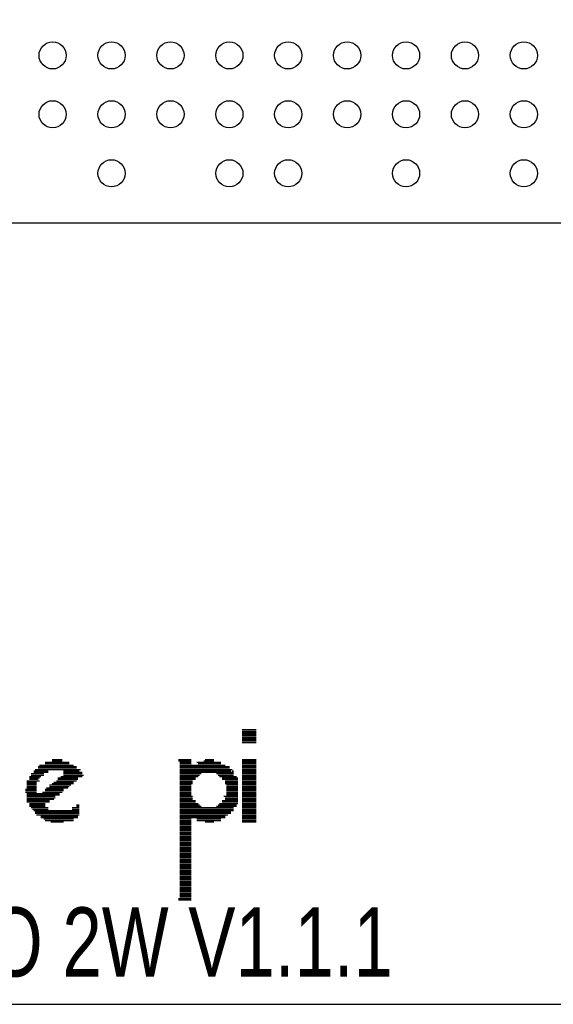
# Model space of a CAD drawing. Extents: x -53.1 to 28.6, y -15.5 to 32.9.
# Tile 6 of 10: x -15.4 to -9.5, y -3.9 to 6.9. Entities that reach past the tile are written whole.
import ezdxf

# ---------------------------------------------------------------- set-up
doc = ezdxf.new("R2010")
doc.units = 0
for name, color, linetype in [('BG_OUTLINE', 254, 'CONTINUOUS'), ('BG_SILKSCREEN_TOP', 3, 'CONTINUOUS'), ('PG_SILKSCREEN_TOP', 6, 'CONTINUOUS'), ('PIN_TOP', 80, 'CONTINUOUS')]:
    doc.layers.add(name, color=color, linetype=linetype)

msp = doc.modelspace()

# ---------------------------------------------------------------- linework, layer by layer
at = {"layer": 'BG_OUTLINE'}
msp.add_lwpolyline([(-42.343832, -3.940302), (18.592292, -3.940302, 0.414214), (20.624292, -1.908302), (20.624292, 24.027638, 0.414214), (18.592292, 26.059638), (-42.343832, 26.059638, 0.414214), (-44.375832, 24.027638), (-44.375832, -1.908302, 0.414214), (-42.343832, -3.940302)], format="xyb", dxfattribs=at)
at = {"layer": 'BG_SILKSCREEN_TOP'}
for points in [[(-12.957048, -0.91186), (-12.800584, -0.91186)], [(-12.957048, -0.927608), (-12.800584, -0.927608)], [(-12.957048, -0.943102), (-12.800584, -0.943102)], [(-12.957048, -0.958596), (-12.800584, -0.958596)], [(-12.957048, -0.974344), (-12.800584, -0.974344)], [(-12.957048, -0.989838), (-12.800584, -0.989838)], [(-12.957048, -1.005586), (-12.800584, -1.005586)], [(-12.957048, -1.021334), (-12.800584, -1.021334)], [(-12.957048, -1.036828), (-12.800584, -1.036828)], [(-12.957048, -1.052576), (-12.800584, -1.052576)], [(-15.193264, -1.302766), (-14.817852, -1.302766)], [(-15.130526, -1.27127), (-14.864588, -1.27127)], [(-15.130526, -1.286764), (-14.864588, -1.286764)], [(-15.052294, -1.240028), (-14.94282, -1.240028)], [(-15.052294, -1.255776), (-14.94282, -1.255776)], [(-13.660628, -1.240028), (-13.519912, -1.240028)], [(-13.660628, -1.255776), (-13.519912, -1.255776)], [(-13.645134, -1.27127), (-13.519912, -1.27127)], [(-13.645134, -1.286764), (-13.519912, -1.286764)], [(-13.645134, -1.302766), (-13.144754, -1.302766)], [(-13.457428, -1.27127), (-13.19149, -1.27127)], [(-13.441934, -1.286764), (-13.19149, -1.286764)], [(-13.379196, -1.255776), (-13.269722, -1.255776)], [(-13.363702, -1.240028), (-13.269722, -1.240028)], [(-12.957048, -1.240028), (-12.800584, -1.240028)], [(-12.957048, -1.255776), (-12.800584, -1.255776)], [(-12.957048, -1.27127), (-12.800584, -1.27127)], [(-12.957048, -1.286764), (-12.800584, -1.286764)], [(-12.957048, -1.302766), (-12.800584, -1.302766)], [(-15.28699, -1.396492), (-15.146274, -1.396492)], [(-15.255494, -1.364996), (-15.099284, -1.364996)], [(-15.255494, -1.380744), (-15.099284, -1.380744)], [(-15.24, -1.349502), (-14.73962, -1.349502)], [(-15.208758, -1.31826), (-14.786356, -1.31826)], [(-15.208758, -1.334008), (-14.786356, -1.334008)], [(-14.927326, -1.364996), (-14.755368, -1.364996)], [(-14.927326, -1.380744), (-14.724126, -1.380744)], [(-14.927326, -1.396492), (-14.724126, -1.396492)], [(-13.645134, -1.31826), (-13.097764, -1.31826)], [(-13.645134, -1.334008), (-13.097764, -1.334008)], [(-13.645134, -1.349502), (-13.066522, -1.349502)], [(-13.645134, -1.364996), (-13.082016, -1.364996)], [(-13.645134, -1.380744), (-13.051028, -1.380744)], [(-13.645134, -1.396492), (-13.410438, -1.396492)], [(-13.23848, -1.396492), (-13.051028, -1.396492)], [(-13.066522, -1.364996), (-13.051028, -1.364996)], [(-12.957048, -1.31826), (-12.800584, -1.31826)], [(-12.957048, -1.334008), (-12.800584, -1.334008)], [(-12.957048, -1.349502), (-12.800584, -1.349502)], [(-12.957048, -1.364996), (-12.800584, -1.364996)], [(-12.957048, -1.380744), (-12.800584, -1.380744)], [(-12.957048, -1.396492), (-12.800584, -1.396492)], [(-15.333726, -1.47447), (-15.193264, -1.47447)], [(-15.333726, -1.490218), (-15.224506, -1.490218)], [(-15.333726, -1.505966), (-15.224506, -1.505966)], [(-15.302738, -1.427734), (-15.177262, -1.427734)], [(-15.302738, -1.443228), (-15.193264, -1.443228)], [(-15.302738, -1.458976), (-15.208758, -1.458976)], [(-15.28699, -1.41224), (-15.146274, -1.41224)], [(-15.052294, -1.505966), (-14.817852, -1.505966)], [(-15.0368, -1.490218), (-14.817852, -1.490218)], [(-15.005558, -1.47447), (-14.786356, -1.47447)], [(-14.98981, -1.443228), (-14.770862, -1.443228)], [(-14.98981, -1.458976), (-14.770862, -1.458976)], [(-14.958568, -1.427734), (-14.724126, -1.427734)], [(-14.927326, -1.41224), (-14.708378, -1.41224)], [(-13.645134, -1.41224), (-13.426186, -1.41224)], [(-13.645134, -1.427734), (-13.441934, -1.427734)], [(-13.645134, -1.443228), (-13.472922, -1.443228)], [(-13.645134, -1.458976), (-13.472922, -1.458976)], [(-13.645134, -1.47447), (-13.504164, -1.47447)], [(-13.645134, -1.490218), (-13.504164, -1.490218)], [(-13.645134, -1.505966), (-13.504164, -1.505966)], [(-13.222732, -1.41224), (-13.051028, -1.41224)], [(-13.207238, -1.427734), (-13.019532, -1.427734)], [(-13.175996, -1.443228), (-13.003784, -1.443228)], [(-13.175996, -1.458976), (-13.003784, -1.458976)], [(-13.144754, -1.47447), (-13.003784, -1.47447)], [(-13.144754, -1.490218), (-13.003784, -1.490218)], [(-13.144754, -1.505966), (-13.003784, -1.505966)], [(-12.957048, -1.41224), (-12.800584, -1.41224)], [(-12.957048, -1.427734), (-12.800584, -1.427734)], [(-12.957048, -1.443228), (-12.800584, -1.443228)], [(-12.957048, -1.458976), (-12.800584, -1.458976)], [(-12.957048, -1.47447), (-12.800584, -1.47447)], [(-12.957048, -1.490218), (-12.800584, -1.490218)], [(-12.957048, -1.505966), (-12.800584, -1.505966)], [(-15.349474, -1.56845), (-15.224506, -1.56845)], [(-15.349474, -1.583944), (-15.224506, -1.583944)], [(-15.349474, -1.599692), (-15.224506, -1.599692)], [(-15.333726, -1.52146), (-15.224506, -1.52146)], [(-15.333726, -1.537208), (-15.224506, -1.537208)], [(-15.333726, -1.552702), (-15.224506, -1.552702)], [(-15.333726, -1.61544), (-14.974062, -1.61544)], [(-15.161768, -1.599692), (-14.94282, -1.599692)], [(-15.130526, -1.56845), (-14.927326, -1.56845)], [(-15.130526, -1.583944), (-14.927326, -1.583944)], [(-15.115032, -1.552702), (-14.880336, -1.552702)], [(-15.083536, -1.52146), (-14.849094, -1.52146)], [(-15.083536, -1.537208), (-14.864588, -1.537208)], [(-13.645134, -1.52146), (-13.519912, -1.52146)], [(-13.645134, -1.537208), (-13.519912, -1.537208)], [(-13.645134, -1.552702), (-13.519912, -1.552702)], [(-13.645134, -1.56845), (-13.519912, -1.56845)], [(-13.645134, -1.583944), (-13.519912, -1.583944)], [(-13.645134, -1.599692), (-13.519912, -1.599692)], [(-13.645134, -1.61544), (-13.519912, -1.61544)], [(-13.129006, -1.52146), (-13.003784, -1.52146)], [(-13.129006, -1.537208), (-13.003784, -1.537208)], [(-13.129006, -1.552702), (-13.003784, -1.552702)], [(-13.129006, -1.56845), (-13.003784, -1.56845)], [(-13.129006, -1.583944), (-13.003784, -1.583944)], [(-13.129006, -1.599692), (-13.003784, -1.599692)], [(-13.129006, -1.61544), (-13.003784, -1.61544)], [(-12.957048, -1.52146), (-12.800584, -1.52146)], [(-12.957048, -1.537208), (-12.800584, -1.537208)], [(-12.957048, -1.552702), (-12.800584, -1.552702)], [(-12.957048, -1.56845), (-12.800584, -1.56845)], [(-12.957048, -1.583944), (-12.800584, -1.583944)], [(-12.957048, -1.599692), (-12.800584, -1.599692)], [(-12.957048, -1.61544), (-12.800584, -1.61544)], [(-15.333726, -1.630934), (-14.974062, -1.630934)], [(-15.333726, -1.646682), (-15.021052, -1.646682)], [(-15.333726, -1.662176), (-15.021052, -1.662176)], [(-15.333726, -1.67767), (-15.0368, -1.67767)], [(-15.333726, -1.693672), (-15.083536, -1.693672)], [(-15.333726, -1.709166), (-15.083536, -1.709166)], [(-15.302738, -1.724914), (-15.130526, -1.724914)], [(-13.645134, -1.630934), (-13.519912, -1.630934)], [(-13.645134, -1.646682), (-13.504164, -1.646682)], [(-13.645134, -1.662176), (-13.504164, -1.662176)], [(-13.645134, -1.67767), (-13.504164, -1.67767)], [(-13.645134, -1.693672), (-13.472922, -1.693672)], [(-13.645134, -1.709166), (-13.472922, -1.709166)], [(-13.645134, -1.724914), (-13.441934, -1.724914)], [(-13.207238, -1.724914), (-13.003784, -1.724914)], [(-13.175996, -1.693672), (-13.003784, -1.693672)], [(-13.175996, -1.709166), (-13.003784, -1.709166)], [(-13.160248, -1.646682), (-13.003784, -1.646682)], [(-13.144754, -1.662176), (-13.003784, -1.662176)], [(-13.144754, -1.67767), (-13.003784, -1.67767)], [(-13.129006, -1.630934), (-13.003784, -1.630934)], [(-12.957048, -1.630934), (-12.800584, -1.630934)], [(-12.957048, -1.646682), (-12.800584, -1.646682)], [(-12.957048, -1.662176), (-12.800584, -1.662176)], [(-12.957048, -1.67767), (-12.800584, -1.67767)], [(-12.957048, -1.693672), (-12.800584, -1.693672)], [(-12.957048, -1.709166), (-12.800584, -1.709166)], [(-12.957048, -1.724914), (-12.800584, -1.724914)], [(-15.302738, -1.740408), (-15.130526, -1.740408)], [(-15.302738, -1.755902), (-15.130526, -1.755902)], [(-15.28699, -1.77165), (-15.099284, -1.77165)], [(-15.271242, -1.787398), (-15.099284, -1.787398)], [(-15.255494, -1.803146), (-14.755368, -1.803146)], [(-15.24, -1.81864), (-14.755368, -1.81864)], [(-15.24, -1.834134), (-14.755368, -1.834134)], [(-14.8336, -1.77165), (-14.755368, -1.77165)], [(-14.8336, -1.787398), (-14.755368, -1.787398)], [(-14.786356, -1.740408), (-14.755368, -1.740408)], [(-14.786356, -1.755902), (-14.755368, -1.755902)], [(-13.645134, -1.740408), (-13.426186, -1.740408)], [(-13.645134, -1.755902), (-13.410438, -1.755902)], [(-13.645134, -1.77165), (-13.051028, -1.77165)], [(-13.645134, -1.787398), (-13.051028, -1.787398)], [(-13.645134, -1.803146), (-13.051028, -1.803146)], [(-13.645134, -1.81864), (-13.082016, -1.81864)], [(-13.645134, -1.834134), (-13.082016, -1.834134)], [(-13.23848, -1.755902), (-13.019532, -1.755902)], [(-13.222732, -1.740408), (-13.019532, -1.740408)], [(-12.957048, -1.740408), (-12.800584, -1.740408)], [(-12.957048, -1.755902), (-12.800584, -1.755902)], [(-12.957048, -1.77165), (-12.800584, -1.77165)], [(-12.957048, -1.787398), (-12.800584, -1.787398)], [(-12.957048, -1.803146), (-12.800584, -1.803146)], [(-12.957048, -1.81864), (-12.800584, -1.81864)], [(-12.957048, -1.834134), (-12.800584, -1.834134)], [(-15.224506, -1.849882), (-14.755368, -1.849882)], [(-15.177262, -1.865376), (-14.770862, -1.865376)], [(-15.177262, -1.881124), (-14.770862, -1.881124)], [(-15.146274, -1.896872), (-14.817852, -1.896872)], [(-15.130526, -1.912366), (-14.817852, -1.912366)], [(-15.068042, -1.928114), (-14.927326, -1.928114)], [(-13.645134, -1.849882), (-13.113258, -1.849882)], [(-13.645134, -1.865376), (-13.144754, -1.865376)], [(-13.645134, -1.881124), (-13.144754, -1.881124)], [(-13.645134, -1.896872), (-13.519912, -1.896872)], [(-13.645134, -1.912366), (-13.519912, -1.912366)], [(-13.645134, -1.928114), (-13.519912, -1.928114)], [(-13.645134, -1.943608), (-13.519912, -1.943608)], [(-13.457428, -1.896872), (-13.19149, -1.896872)], [(-13.457428, -1.912366), (-13.19149, -1.912366)], [(-13.363702, -1.928114), (-13.269722, -1.928114)], [(-12.957048, -1.849882), (-12.800584, -1.849882)], [(-12.957048, -1.865376), (-12.800584, -1.865376)], [(-12.957048, -1.881124), (-12.800584, -1.881124)], [(-12.957048, -1.896872), (-12.800584, -1.896872)], [(-12.957048, -1.912366), (-12.800584, -1.912366)], [(-12.957048, -1.928114), (-12.800584, -1.928114)], [(-13.645134, -1.959356), (-13.519912, -1.959356)], [(-13.645134, -1.97485), (-13.519912, -1.97485)], [(-13.645134, -1.990598), (-13.519912, -1.990598)], [(-13.645134, -2.006346), (-13.519912, -2.006346)], [(-13.645134, -2.02184), (-13.519912, -2.02184)], [(-13.645134, -2.037588), (-13.519912, -2.037588)], [(-13.645134, -2.053082), (-13.519912, -2.053082)], [(-13.645134, -2.06883), (-13.519912, -2.06883)], [(-13.645134, -2.084578), (-13.519912, -2.084578)], [(-13.645134, -2.100072), (-13.519912, -2.100072)], [(-13.645134, -2.11582), (-13.519912, -2.11582)], [(-13.645134, -2.131314), (-13.519912, -2.131314)], [(-13.645134, -2.147062), (-13.519912, -2.147062)], [(-13.645134, -2.162556), (-13.519912, -2.162556)], [(-13.645134, -2.178304), (-13.519912, -2.178304)], [(-13.645134, -2.194052), (-13.519912, -2.194052)], [(-13.645134, -2.209546), (-13.519912, -2.209546)], [(-13.645134, -2.225294), (-13.519912, -2.225294)], [(-13.645134, -2.240788), (-13.519912, -2.240788)], [(-13.645134, -2.256282), (-13.519912, -2.256282)], [(-13.645134, -2.27203), (-13.519912, -2.27203)], [(-13.645134, -2.287778), (-13.519912, -2.287778)], [(-13.645134, -2.303526), (-13.519912, -2.303526)], [(-13.645134, -2.31902), (-13.519912, -2.31902)], [(-13.645134, -2.334514), (-13.519912, -2.334514)], [(-13.645134, -2.350262), (-13.519912, -2.350262)], [(-13.645134, -2.365756), (-13.519912, -2.365756)], [(-13.645134, -2.381758), (-13.519912, -2.381758)], [(-13.645134, -2.397252), (-13.519912, -2.397252)], [(-13.645134, -2.412746), (-13.519912, -2.412746)], [(-13.645134, -2.428494), (-13.519912, -2.428494)], [(-13.645134, -2.443988), (-13.519912, -2.443988)], [(-13.645134, -2.459736), (-13.519912, -2.459736)], [(-13.645134, -2.475484), (-13.519912, -2.475484)], [(-13.645134, -2.490978), (-13.519912, -2.490978)], [(-13.645134, -2.506726), (-13.519912, -2.506726)], [(-13.645134, -2.52222), (-13.519912, -2.52222)], [(-13.645134, -2.537968), (-13.519912, -2.537968)], [(-13.645134, -2.553462), (-13.519912, -2.553462)], [(-13.645134, -2.56921), (-13.519912, -2.56921)], [(-13.645134, -2.584958), (-13.519912, -2.584958)], [(-13.645134, -2.600452), (-13.519912, -2.600452)], [(-13.645134, -2.6162), (-13.519912, -2.6162)], [(-13.645134, -2.631694), (-13.519912, -2.631694)], [(-13.645134, -2.647188), (-13.519912, -2.647188)], [(-13.645134, -2.662936), (-13.519912, -2.662936)], [(-13.645134, -2.678684), (-13.519912, -2.678684)], [(-13.645134, -2.694432), (-13.519912, -2.694432)], [(-13.645134, -2.709926), (-13.519912, -2.709926)], [(-13.660628, -2.772664), (-13.519912, -2.772664)], [(-13.660628, -2.788158), (-13.519912, -2.788158)], [(-13.645134, -2.72542), (-13.519912, -2.72542)], [(-13.645134, -2.741168), (-13.519912, -2.741168)], [(-13.645134, -2.756662), (-13.519912, -2.756662)]]:
    msp.add_lwpolyline(points, dxfattribs=at)
at = {"layer": 'PG_SILKSCREEN_TOP'}
msp.add_lwpolyline([(-8.673338, 18.772632), (-8.673338, 4.672584), (-20.77339, 4.672584), (-20.77339, 18.772632), (-8.673338, 18.772632)], dxfattribs=at)
at = {"layer": 'PIN_TOP'}
for centre in [(-15.048484, 6.52272), (-14.398244, 6.52272), (-13.748258, 6.52272), (-13.098272, 6.52272), (-12.448286, 6.52272), (-11.7983, 6.52272), (-11.148314, 6.52272), (-10.498328, 6.52272), (-9.848342, 6.52272), (-15.048484, 5.872734), (-14.398244, 5.872734), (-13.748258, 5.872734), (-13.098272, 5.872734), (-12.448286, 5.872734), (-11.7983, 5.872734), (-11.148314, 5.872734), (-10.498328, 5.872734), (-9.848342, 5.872734), (-14.398244, 5.222494), (-13.098272, 5.222494), (-12.448286, 5.222494), (-11.148314, 5.222494), (-9.848342, 5.222494)]:
    msp.add_circle(centre, 0.149987, dxfattribs=at)

# ---------------------------------------------------------------- texts
at = {"layer": 'BG_SILKSCREEN_TOP', "width": 0.766667}
msp.add_text('ZERO 2W V1.1.1', height=0.762, dxfattribs=at).set_placement((-17.327626, -3.633724))

doc.saveas('drawing.dxf')
